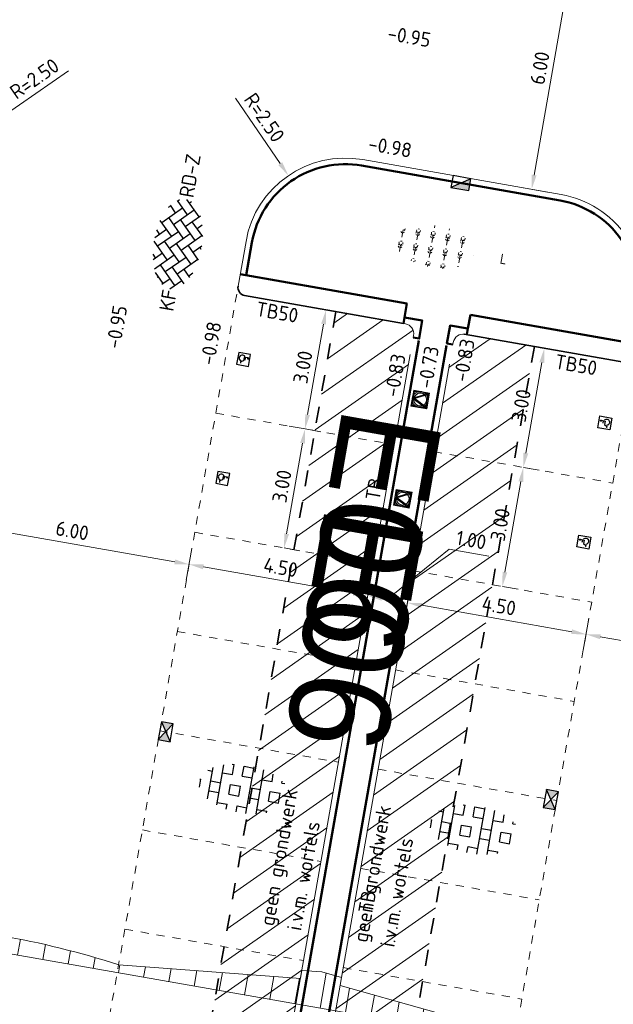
# Model space of a CAD drawing. Header units: metres. Extents: x 2514 to 227642, y 1683 to 852646.
# Tile 79 of 256: x 113602 to 113617, y 426465 to 426490. Entities that reach past the tile are written whole.
import ezdxf
from ezdxf.enums import TextEntityAlignment as Align

# ---------------------------------------------------------------- set-up
doc = ezdxf.new("R2018")
doc.units = ezdxf.units.M
doc.linetypes.add('VW-1-1_STREEP', pattern=[2, 1, -1])
doc.linetypes.add('ZZ-HIDDEN-SO', pattern=[4, 2, -2])
doc.layers.get('Defpoints').update_dxf_attribs({"color": 244, "lineweight": 35})
for name, color, linetype, lineweight in [('B-GV-GR-ZONENIETGRAVEN-A', 1, 'Continuous', 18), ('N-WE-GR-HEESTER-S', 94, 'Continuous', 13), ('N-WE-GW-T18-200', 1, 'Continuous', 18), ('N-WE-IE-MEUBILAIR_WEGMEUBILAIR_VERKEERSBORD-S', 7, 'Continuous', 9), ('N-WE-RI-HWA_KOLK-S', 150, 'Continuous', 25), ('N-WE-VH-KANTOPSLUITING-T18', 1, 'Continuous', 18), ('N-WE-VH-KANTOPSLUITING_ACHTERKANTBAND-G', 1, 'Continuous', 50), ('N-WE-VH-KANTOPSLUITING_TALUDBAND-G', 2, 'Continuous', 35), ('N-WE-VH-KANTOPSLUITING_TROTTOIRBAND_130 150-G', 2, 'Continuous', 13), ('N-WE-VH-M', 7, 'Continuous', 18), ('N-WE-VH-MATERIAALGRENS-G', 7, 'ZZ-HIDDEN-SO', 35), ('N-WE-VH-NAP-T18', 1, 'Continuous', 18), ('N-WE-VH-VERHARDING_BETONSTRAATSTEEN-S', 1, 'Continuous', 25), ('N-WE-VH-VERHARDING_GRASBETONSTEEN-S', 94, 'Continuous', 25), ('N-WE-VH-VERKANTING-G', 252, 'Continuous', 5), ('N-WE-VH-VERKEERSTEGEL-S', 7, 'Continuous', 25), ('N-WE-VW-MARKERING_LANGS_STREEP_11_010-G', 7, 'VW-1-1_STREEP', 13)]:
    doc.layers.add(name, color=color, linetype=linetype, lineweight=lineweight)
doc.styles.add('ISO', font='NLCS-ISO.ttf')
doc.styles.add('NLCS-ISO', font='NLCS-ISO.ttf', dxfattribs={"height": 1.8})
doc.styles.add('NLCS-ISO-M200-T18', font='NLCS-ISO.ttf', dxfattribs={"height": 0.36})
doc.styles.get("Standard").update_dxf_attribs({"font": 'romans'})
doc.dimstyles.new('NLCS-M200-T18-PIJL_L2_H1', dxfattribs={"dimscale": 0.2, "dimtxt": 2.5, "dimasz": 1.8, "dimexe": 2, "dimexo": 2, "dimgap": 0.7, "dimtad": 1, "dimzin": 0, "dimdsep": 46, "dimtxsty": 'NLCS-ISO-M200-T18', "dimcen": 0, "dimdle": 2, "dimclrd": 256, "dimclre": 256, "dimclrt": 1, "dimadec": 1, "dimazin": 0, "dimtfac": 1, "dimtdec": 3, "dimtofl": 0, "dimtmove": 0, "dimatfit": 3, "dimfxl": 2, "dimfxlon": 1, "dimtfillclr": 256, "dimtolj": 1, "dimtzin": 0, "dimlwd": -1, "dimlwe": -1, "dimarcsym": 0})
pattern_1 = [(34.99242703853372, (0, 0), (-0.3641522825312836, 0.5202096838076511), [])]

# ---------------------------------------------------------------- blocks, each defined once
blk = doc.blocks.new('SVH-VERKEERSTEGEL_300X300_ROLSTOELTEGEL')
blk.add_hatch(color=256).paths.add_polyline_path([(-0.05384663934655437, -0.04573850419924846), (-0.0537648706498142, -0.04729874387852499, 33.9868819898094)])
blk.add_line((0.01427979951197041, -0.1116880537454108), (-0.04860680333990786, -0.1116880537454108))
at = {"flags": 128}
blk.add_lwpolyline([(-0.05376487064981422, -0.0472987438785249, 33.98688198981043), (-0.05384663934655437, -0.04573850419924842), (-0.04860680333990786, -0.1457205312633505), (0.03814530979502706, -0.1457205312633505), (0.07546896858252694, -0.2132320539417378), (0.1097648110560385, -0.2132320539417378)], format="xyb", dxfattribs=at)
blk.add_arc((-0.02516441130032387, -0.1877301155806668), 0.0760063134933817, 125.8344524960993, 346.0956622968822)
blk.add_3dface([(-0.15, -0.3), (0.15, -0.3), (0.15, 0), (-0.15, 0)])
blk = doc.blocks.new('N-SIE-WEG_VERKEERSBORD_ROND-SO')
h = blk.add_hatch(color=256)
h.dxf.hatch_style = 1
h.paths.add_polyline_path([(-1, 0, 1), (1, 0, 1)])
h.paths.add_polyline_path([(0.7957889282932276, 0, -1), (-0.7957889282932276, 0, -1)], flags=16)
h = blk.add_hatch(color=256)
h.dxf.hatch_style = 1
h.paths.add_polyline_path([(-0.7726747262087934, 0.8595052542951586), (-0.5111269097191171, 0.8595052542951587, -0.1349339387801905), (0, 1), (-1, 1), (-0.7999999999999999, 0.6, -0.03799421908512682), (-0.699995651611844, 0.7141471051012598)])
h = blk.add_hatch(color=256)
h.dxf.hatch_style = 1
h.paths.add_polyline_path([(-0.8595052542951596, 0.719010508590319), (-1, 1), (-1, 0, -0.1349339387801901), (-0.8595052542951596, 0.5111269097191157)])
h = blk.add_hatch(color=256)
h.dxf.hatch_style = 1
h.paths.add_polyline_path([(0, -1, -0.1349339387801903), (-0.5111269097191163, -0.8595052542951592), (-0.8595052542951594, -0.8595052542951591), (-0.8595052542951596, -0.5111269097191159, -0.1349339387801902), (-1, 0), (-1, -0.9999999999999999)])
h = blk.add_hatch(color=256)
h.dxf.hatch_style = 1
h.paths.add_polyline_path([(-0.1056260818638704, -0.7887478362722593, 0.06666054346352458), (0.1056260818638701, -0.7887478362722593), (0.6943739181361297, 0.3887478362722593, 0.0503175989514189), (0.6027287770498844, 0.5196133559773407), (-3.885780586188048e-16, -0.6858441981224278), (-0.6027287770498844, 0.5196133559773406, 0.0503175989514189), (-0.6943739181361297, 0.3887478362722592)])
h = blk.add_hatch(color=256)
h.dxf.hatch_style = 1
h.paths.add_polyline_path([(0.7726747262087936, 0.8595052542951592), (0.699995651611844, 0.71414710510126, -0.03799421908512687), (0.7999999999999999, 0.6), (1, 1), (0, 1, -0.1349339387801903), (0.5111269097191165, 0.8595052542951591)])
h = blk.add_hatch(color=256)
h.dxf.hatch_style = 1
h.paths.add_polyline_path([(0.8595052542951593, -0.8595052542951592), (0.5111269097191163, -0.8595052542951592, -0.1349339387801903), (0, -1), (1, -1), (1, 0, -0.1349339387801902), (0.8595052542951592, -0.5111269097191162)])
h = blk.add_hatch(color=256)
h.dxf.hatch_style = 1
h.paths.add_polyline_path([(0.8595052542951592, 0.5111269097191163, -0.1349339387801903), (1, 0), (1, 1), (0.8595052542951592, 0.7190105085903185)])
for points in [[(-1, -0.9999999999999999), (1, -1), (1, 1), (-1, 1)], [(-0.8595052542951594, -0.8595052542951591), (0.8595052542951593, -0.8595052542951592), (0.8595052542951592, 0.8595052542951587), (-0.8595052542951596, 0.8595052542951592)]]:
    blk.add_lwpolyline(points, close=True)
at = {"flags": 128}
for points in [[(-1, 1), (-1.83697019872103e-16, -1), (1, 1)], [(-0.7726747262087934, 0.8595052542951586), (-3.33066907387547e-16, -0.6858441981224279), (0.7726747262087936, 0.8595052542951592)]]:
    blk.add_lwpolyline(points, close=True, dxfattribs=at)
for radius in [1, 0.7957889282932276]:
    blk.add_circle((0, 0), radius)
at = {"lineweight": 30, "flags": 104}
blk.add_attdef('bordgegevens', text='', height=1.8, dxfattribs=at).set_placement((2.208614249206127, 3.210457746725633), align=Align.TOP_LEFT)
blk = doc.blocks.new('*D354')
at = {"layer": 'Defpoints', "color": 0, "transparency": 16777216}
for p in [(113600.8901400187, 426478.1629790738), (113606.79923299, 426477.1224886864), (113606.6416822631, 426476.2277356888)]:
    blk.add_point(p, dxfattribs=at)
at = {"layer": 'N-WE-VH-M', "transparency": 16777216}
for p, q in [((113600.8019553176, 426477.6621656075), (113600.6632232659, 426476.8742865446)), ((113601.0871348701, 426477.2057966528), (113606.2871366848, 426476.2901651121)), ((113606.7110482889, 426476.6216752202), (113606.5723162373, 426475.8337961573))]:
    blk.add_line(p, q, dxfattribs=at)
for points in [[(113601.097539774, 426477.2648875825), (113601.0767299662, 426477.1467057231), (113600.7325892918, 426477.2682260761)], [(113606.2975415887, 426476.3492560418), (113606.2767317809, 426476.2310741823), (113606.6416822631, 426476.2277356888)]]:
    blk.add_solid(points, dxfattribs=at)
at = {"layer": 'N-WE-VH-M', "color": 1, "transparency": 16777216, "insert": (113603.7426285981, 426477.0631325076), "char_height": 0.36, "attachment_point": 5, "rotation": 350.01356215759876, "style": 'NLCS-ISO-M200-T18'}
blk.add_mtext('\\A1;6.00', dxfattribs=at)
blk = doc.blocks.new('*D355')
at = {"layer": 'Defpoints', "color": 0, "transparency": 16777216}
for p in [(113606.79923299, 426477.1224886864), (113611.2310527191, 426476.3421208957), (113611.0735019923, 426475.4473678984)]:
    blk.add_point(p, dxfattribs=at)
at = {"layer": 'N-WE-VH-M', "transparency": 16777216}
for p, q in [((113606.711048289, 426476.6216752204), (113606.5723162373, 426475.8337961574)), ((113606.9962278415, 426476.1653062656), (113610.718956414, 426475.5097973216)), ((113611.1428680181, 426475.8413074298), (113611.0041359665, 426475.0534283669))]:
    blk.add_line(p, q, dxfattribs=at)
for points in [[(113607.0066327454, 426476.2243971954), (113606.9858229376, 426476.106215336), (113606.6416822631, 426476.2277356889)], [(113610.7293613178, 426475.5688882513), (113610.7085515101, 426475.4507063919), (113611.0735019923, 426475.4473678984)]]:
    blk.add_solid(points, dxfattribs=at)
at = {"layer": 'N-WE-VH-M', "color": 1, "transparency": 16777216, "insert": (113608.9130849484, 426476.1527034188), "char_height": 0.36, "attachment_point": 5, "rotation": 350.01356215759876, "style": 'NLCS-ISO-M200-T18'}
blk.add_mtext('\\A1;4.50', dxfattribs=at)
blk = doc.blocks.new('*D356')
at = {"layer": 'Defpoints', "color": 0, "transparency": 16777216}
for p in [(113612.2159015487, 426476.1687058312), (113616.647721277, 426475.3883380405), (113616.4901705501, 426474.4935850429)]:
    blk.add_point(p, dxfattribs=at)
at = {"layer": 'N-WE-VH-M', "transparency": 16777216}
for p, q in [((113612.1277168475, 426475.6678923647), (113611.9889847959, 426474.8800133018)), ((113612.4128964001, 426475.2115234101), (113616.1356249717, 426474.5560144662)), ((113616.5595365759, 426474.8875245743), (113616.4208045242, 426474.0996455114))]:
    blk.add_line(p, q, dxfattribs=at)
for points in [[(113612.4233013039, 426475.2706143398), (113612.4024914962, 426475.1524324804), (113612.0583508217, 426475.2739528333)], [(113616.1460298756, 426474.6151053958), (113616.1252200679, 426474.4969235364), (113616.4901705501, 426474.4935850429)]]:
    blk.add_solid(points, dxfattribs=at)
at = {"layer": 'N-WE-VH-M', "color": 1, "transparency": 16777216, "insert": (113614.3297535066, 426475.1989205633), "char_height": 0.36, "attachment_point": 5, "rotation": 350.01356215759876, "style": 'NLCS-ISO-M200-T18'}
blk.add_mtext('\\A1;4.50', dxfattribs=at)
blk = doc.blocks.new('*D357')
at = {"layer": 'Defpoints', "color": 0, "transparency": 16777216}
for p in [(113616.647721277, 426475.3883380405), (113622.7486273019, 426475.4371812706), (113622.399263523, 426473.4530946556)]:
    blk.add_point(p, dxfattribs=at)
at = {"layer": 'N-WE-VH-M', "transparency": 16777216}
for p, q in [((113616.5595365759, 426474.8875245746), (113616.4208045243, 426474.0996455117)), ((113616.8447161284, 426474.43115562), (113622.0447179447, 426473.5155240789)), ((113622.4686295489, 426473.8470341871), (113622.3298974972, 426473.0591551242))]:
    blk.add_line(p, q, dxfattribs=at)
for points in [[(113616.8551210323, 426474.4902465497), (113616.8343112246, 426474.3720646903), (113616.4901705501, 426474.4935850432)], [(113622.0551228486, 426473.5746150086), (113622.0343130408, 426473.4564331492), (113622.399263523, 426473.4530946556)]]:
    blk.add_solid(points, dxfattribs=at)
at = {"layer": 'N-WE-VH-M', "color": 1, "transparency": 16777216, "insert": (113619.5002098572, 426474.2884914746), "char_height": 0.36, "attachment_point": 5, "rotation": 350.01356215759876, "style": 'NLCS-ISO-M200-T18'}
blk.add_mtext('\\A1;6.00', dxfattribs=at)
blk = doc.blocks.new('*D360')
at = {"layer": 'Defpoints', "color": 0, "transparency": 16777216}
for p in [(113614.0276037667, 426491.8206308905), (113616.18094538, 426491.441464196), (113610.9497223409, 426486.270287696)]:
    blk.add_point(p, dxfattribs=at)
at = {"layer": 'N-WE-VH-M', "transparency": 16777216}
for p, q in [((113615.7870058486, 426491.5108302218), (113616.5748849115, 426491.3720981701)), ((113615.2028844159, 426485.8869168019), (113616.1185159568, 426491.0869186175)), ((113614.7465154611, 426485.6017372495), (113615.5343945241, 426485.4630051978))]:
    blk.add_line(p, q, dxfattribs=at)
for points in [[(113616.0594250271, 426491.0973235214), (113616.1776068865, 426491.0765137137), (113616.1809453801, 426491.4414641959)], [(113615.1437934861, 426485.8973217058), (113615.2619753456, 426485.8765118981), (113615.1404549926, 426485.5323712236)]]:
    blk.add_solid(points, dxfattribs=at)
at = {"layer": 'N-WE-VH-M', "color": 1, "transparency": 16777216, "insert": (113615.3455485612, 426488.5424105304), "char_height": 0.36, "attachment_point": 5, "rotation": 80.01356215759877, "style": 'NLCS-ISO-M200-T18'}
blk.add_mtext('\\A1;6.00', dxfattribs=at)
blk = doc.blocks.new('N-SRI-KOLK_STRAAT_450X300-SO')
h = blk.add_hatch(color=256)
h.dxf.hatch_style = 1
h.paths.add_polyline_path([(-7.122080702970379e-14, 0.7499999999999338), (-1.125000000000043, 1.49999999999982), (-1.125000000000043, 4.75175454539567e-14)])
h.paths.add_polyline_path([(1.1249999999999, 1.49999999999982), (-7.122080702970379e-14, 0.7499999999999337), (1.1249999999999, 4.75175454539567e-14)])
for p, q in [((-1.125000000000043, 4.75175454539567e-14), (1.1249999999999, 1.49999999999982)), ((1.1249999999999, 4.75175454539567e-14), (-1.125000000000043, 1.49999999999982))]:
    blk.add_line(p, q)
at = {"flags": 128}
blk.add_lwpolyline([(-1.125000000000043, 4.75175454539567e-14), (1.1249999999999, 4.75175454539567e-14), (1.1249999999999, 1.49999999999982), (-1.125000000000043, 1.49999999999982)], close=True, dxfattribs=at)
blk = doc.blocks.new('N-SRI-KOLK_TROTTOIR-SO')
blk.add_hatch(color=256).paths.add_polyline_path([(1.125000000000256, 1.499999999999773), (-1.124999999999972, 1.499999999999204), (-1.124999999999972, 5.684341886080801e-13)])
blk.add_line((-1.124999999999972, 0), (1.124999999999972, 1.499999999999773))
at = {"flags": 128}
blk.add_lwpolyline([(-1.124999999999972, 0), (1.124999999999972, 0), (1.124999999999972, 1.499999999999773), (-1.124999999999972, 1.499999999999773)], close=True, dxfattribs=at)
blk = doc.blocks.new('hoekblok inw. 25')
at = {"layer": 'N-WE-VH-KANTOPSLUITING_ACHTERKANTBAND-G', "ltscale": 0.2, "flags": 128}
blk.add_lwpolyline([(-0.4500000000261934, 0.150000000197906), (-0.4499999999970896, 1.164153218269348e-10), (-1.455191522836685e-11, 5.820766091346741e-11), (-1.455191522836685e-11, 0.4500000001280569), (-0.1500000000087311, 0.4500000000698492)], dxfattribs=at)
at = {"layer": 'N-WE-VH-KANTOPSLUITING_TROTTOIRBAND_130 150-G', "ltscale": 0.2, "flags": 128}
blk.add_lwpolyline([(-0.1500000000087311, 0.4500000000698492), (-0.150000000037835, 0.400000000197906, -0.4142135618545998), (-0.4000000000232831, 0.150000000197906), (-0.4500000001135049, 0.1500000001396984)], format="xyb", dxfattribs=at)
blk = doc.blocks.new('*D542')
at = {"layer": 'Defpoints', "color": 0, "ltscale": 0.2, "transparency": 16777216}
for p in [(113617.4192801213, 426484.4688820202), (113615.440428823, 426482.9410903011)]:
    blk.add_point(p, dxfattribs=at)
at = {"layer": 'N-WE-VH-M', "ltscale": 0.2, "transparency": 16777216}
blk.add_line((113619.2651526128, 426485.8940061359), (113617.7042347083, 426484.6888840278), dxfattribs=at)
blk.add_solid([(113617.6675677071, 426484.7363764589), (113617.7409017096, 426484.6413915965), (113617.4192801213, 426484.4688820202)], dxfattribs=at)
at = {"layer": 'N-WE-VH-M', "color": 1, "ltscale": 0.2, "transparency": 16777216, "insert": (113618.431613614, 426485.6547390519), "char_height": 0.36, "attachment_point": 5, "rotation": 37.67029062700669, "style": 'NLCS-ISO-M200-T18'}
blk.add_mtext('\\A1;R=2.50', dxfattribs=at)
blk = doc.blocks.new('*D543')
at = {"layer": 'Defpoints', "color": 0, "ltscale": 0.2, "transparency": 16777216}
for p in [(113609.106989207, 426485.8731518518), (113610.5161846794, 426483.8081656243)]:
    blk.add_point(p, dxfattribs=at)
at = {"layer": 'N-WE-VH-M', "ltscale": 0.2, "transparency": 16777216}
blk.add_line((113607.7924916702, 426487.7993710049), (113608.9040650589, 426486.1705098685), dxfattribs=at)
blk.add_solid([(113608.9536247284, 426486.2043305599), (113608.8545053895, 426486.1366891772), (113609.106989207, 426485.8731518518)], dxfattribs=at)
at = {"layer": 'N-WE-VH-M', "color": 1, "ltscale": 0.2, "transparency": 16777216, "insert": (113608.5111345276, 426487.3139964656), "char_height": 0.36, "attachment_point": 5, "rotation": 304.3105526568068, "style": 'NLCS-ISO-M200-T18'}
blk.add_mtext('\\A1;R=2.50', dxfattribs=at)
blk = doc.blocks.new('*D545')
at = {"layer": 'Defpoints', "color": 0, "ltscale": 0.2, "transparency": 16777216}
for p in [(113601.7345438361, 426487.1442068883), (113599.6828475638, 426485.7157313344)]:
    blk.add_point(p, dxfattribs=at)
at = {"layer": 'N-WE-VH-M', "ltscale": 0.2, "transparency": 16777216}
blk.add_line((113603.6483661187, 426488.4766888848), (113602.0299880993, 426487.349907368), dxfattribs=at)
blk.add_solid([(113601.995704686, 426487.3991480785), (113602.0642715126, 426487.3006666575), (113601.7345438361, 426487.1442068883)], dxfattribs=at)
at = {"layer": 'N-WE-VH-M', "color": 1, "ltscale": 0.2, "transparency": 16777216, "insert": (113602.8040543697, 426488.2787654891), "char_height": 0.36, "attachment_point": 5, "rotation": 34.847227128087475, "style": 'NLCS-ISO-M200-T18'}
blk.add_mtext('\\A1;R=2.50', dxfattribs=at)
blk = doc.blocks.new('*D726')
at = {"layer": 'Defpoints', "color": 0, "ltscale": 0.2, "transparency": 16777216}
for p in [(113610.0395471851, 426482.5429013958), (113610.0395471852, 426482.5429013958), (113609.5193019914, 426479.5883549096)]:
    blk.add_point(p, dxfattribs=at)
at = {"layer": 'N-WE-VH-M', "ltscale": 0.2, "transparency": 16777216}
for p, q in [((113610.039547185, 426482.5429013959), (113610.4334867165, 426482.4735353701)), ((113609.5817314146, 426479.9429004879), (113609.9771177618, 426482.1883558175)), ((113609.5193019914, 426479.5883549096), (113609.9132415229, 426479.5189888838))]:
    blk.add_line(p, q, dxfattribs=at)
for points in [[(113609.9180268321, 426482.1987607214), (113610.0362086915, 426482.1779509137), (113610.039547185, 426482.5429013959)], [(113609.5226404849, 426479.9533053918), (113609.6408223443, 426479.9324955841), (113609.5193019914, 426479.5883549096)]]:
    blk.add_solid(points, dxfattribs=at)
at = {"layer": 'N-WE-VH-M', "ltscale": 0.2, "transparency": 16777216, "insert": (113609.4642729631, 426481.1211209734), "char_height": 0.36, "attachment_point": 5, "rotation": 80.01356215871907, "style": 'NLCS-ISO-M200-T18'}
blk.add_mtext('\\A1;3.00', dxfattribs=at)
blk = doc.blocks.new('*D727')
at = {"layer": 'Defpoints', "color": 0, "ltscale": 0.2, "transparency": 16777216}
for p in [(113609.5193019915, 426479.5883549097), (113609.5193019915, 426479.5883549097), (113608.999056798, 426476.6338084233)]:
    blk.add_point(p, dxfattribs=at)
at = {"layer": 'N-WE-VH-M', "ltscale": 0.2, "transparency": 16777216}
for p, q in [((113609.5193019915, 426479.5883549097), (113609.12536246, 426479.6577209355)), ((113609.0614862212, 426476.9883540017), (113609.4568725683, 426479.2338093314)), ((113608.999056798, 426476.6338084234), (113609.3929963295, 426476.5644423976))]:
    blk.add_line(p, q, dxfattribs=at)
for points in [[(113609.3977816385, 426479.2442142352), (113609.515963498, 426479.2234044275), (113609.5193019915, 426479.5883549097)], [(113609.0023952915, 426476.9987589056), (113609.120577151, 426476.9779490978), (113608.999056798, 426476.6338084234)]]:
    blk.add_solid(points, dxfattribs=at)
at = {"layer": 'N-WE-VH-M', "ltscale": 0.2, "transparency": 16777216, "insert": (113608.9440277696, 426478.1665744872), "char_height": 0.36, "attachment_point": 5, "rotation": 80.0135621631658, "style": 'NLCS-ISO-M200-T18'}
blk.add_mtext('\\A1;3.00', dxfattribs=at)
blk = doc.blocks.new('*D728')
at = {"layer": 'Defpoints', "color": 0, "ltscale": 0.2, "transparency": 16777216}
for p in [(113615.456215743, 426481.5891185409), (113615.456215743, 426481.5891185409), (113614.9359705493, 426478.6345720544)]:
    blk.add_point(p, dxfattribs=at)
at = {"layer": 'N-WE-VH-M', "ltscale": 0.2, "transparency": 16777216}
for p, q in [((113615.4562157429, 426481.5891185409), (113615.8501552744, 426481.519752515)), ((113614.9983999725, 426478.9891176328), (113615.3937863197, 426481.2345729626)), ((113614.9359705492, 426478.6345720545), (113615.3299100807, 426478.5652060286))]:
    blk.add_line(p, q, dxfattribs=at)
for points in [[(113615.33469539, 426481.2449778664), (113615.4528772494, 426481.2241680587), (113615.4562157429, 426481.5891185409)], [(113614.9393090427, 426478.9995225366), (113615.0574909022, 426478.9787127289), (113614.9359705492, 426478.6345720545)]]:
    blk.add_solid(points, dxfattribs=at)
at = {"layer": 'N-WE-VH-M', "ltscale": 0.2, "transparency": 16777216, "insert": (113614.8809415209, 426480.1673381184), "char_height": 0.36, "attachment_point": 5, "rotation": 80.01356215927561, "style": 'NLCS-ISO-M200-T18'}
blk.add_mtext('\\A1;3.00', dxfattribs=at)
blk = doc.blocks.new('*D729')
at = {"layer": 'Defpoints', "color": 0, "ltscale": 0.2, "transparency": 16777216}
for p in [(113614.9359705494, 426478.6345720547), (113614.9359705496, 426478.6345720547), (113614.4157253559, 426475.6800255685)]:
    blk.add_point(p, dxfattribs=at)
at = {"layer": 'N-WE-VH-M', "ltscale": 0.2, "transparency": 16777216}
for p, q in [((113614.9359705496, 426478.6345720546), (113615.3299100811, 426478.5652060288)), ((113614.4781547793, 426476.0345711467), (113614.8735411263, 426478.2800264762)), ((113614.4157253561, 426475.6800255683), (113614.8096648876, 426475.6106595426))]:
    blk.add_line(p, q, dxfattribs=at)
for points in [[(113614.8144501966, 426478.2904313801), (113614.9326320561, 426478.2696215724), (113614.9359705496, 426478.6345720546)], [(113614.4190638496, 426476.0449760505), (113614.537245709, 426476.0241662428), (113614.4157253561, 426475.6800255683)]]:
    blk.add_solid(points, dxfattribs=at)
at = {"layer": 'N-WE-VH-M', "ltscale": 0.2, "transparency": 16777216, "insert": (113614.3606963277, 426477.212791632), "char_height": 0.36, "attachment_point": 5, "rotation": 80.01356216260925, "style": 'NLCS-ISO-M200-T18'}
blk.add_mtext('\\A1;3.00', dxfattribs=at)
blk = doc.blocks.new('*D730')
at = {"layer": 'Defpoints', "color": 0, "transparency": 16777216}
for p in [(113611.2149666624, 426476.2436245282), (113612.1998154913, 426476.0702094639), (113612.0596062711, 426475.273941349)]:
    blk.add_point(p, dxfattribs=at)
at = {"layer": 'N-WE-VH-M', "transparency": 16777216}
for p, q in [((113611.5671818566, 426475.3606488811), (113613.0951720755, 426476.6039192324)), ((113613.0951720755, 426476.6039192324), (113614.0800209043, 426476.4305041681)), ((113611.1441234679, 426475.8412959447), (113611.0053914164, 426475.0534168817)), ((113612.1289722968, 426475.6678808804), (113611.9902402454, 426474.8800018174)), ((113611.4293030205, 426475.3849269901), (113611.7050606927, 426475.3363707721))]:
    blk.add_line(p, q, dxfattribs=at)
for points in [[(113611.4397079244, 426475.4440179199), (113611.4188981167, 426475.3258360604), (113611.0747574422, 426475.4473564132)], [(113611.7154655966, 426475.3954617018), (113611.6946557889, 426475.2772798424), (113612.0596062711, 426475.2739413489)]]:
    blk.add_solid(points, dxfattribs=at)
at = {"layer": 'N-WE-VH-M', "transparency": 16777216, "insert": (113613.6430893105, 426476.8323633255), "char_height": 0.36, "attachment_point": 5, "rotation": 350.01356217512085, "style": 'NLCS-ISO-M200-T18'}
blk.add_mtext('\\A1;1.00', dxfattribs=at)
blk = doc.blocks.new('SGR-HEESTERS-SO')
at = {"ltscale": 0.1}
h = blk.add_hatch(dxfattribs=at)
h.set_pattern_fill('GR-HEESTERS', color=256, scale=0.1, style=0, pattern_type=2)
h.set_pattern_definition([(0, (-2.018678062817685, -1.134114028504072), (0, 0.75), [0.07663900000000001, -0.6733610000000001]), (45, (-1.942038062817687, -1.134114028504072), (4.440892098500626e-17, 0.7499998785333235), [0.078192, -0.9824680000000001]), (90, (-1.886748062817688, -1.078824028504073), (-0.75, 4.592425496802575e-17), [0.07663900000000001, -0.6733610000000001]), (135, (-1.886748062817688, -1.002184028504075), (-0.7499998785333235, 4.440892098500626e-17), [0.078192, -0.9824680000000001]), (180, (-1.942038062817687, -0.9468940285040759), (-9.184850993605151e-17, -0.75), [0.07663900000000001, -0.6733610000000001]), (225, (-2.018678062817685, -0.9468940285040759), (-1.332267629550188e-16, -0.7499998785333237), [0.078192, -0.9824680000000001]), (270, (-2.073968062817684, -1.002184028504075), (0.75, -1.377727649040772e-16), [0.07663900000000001, -0.6733610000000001]), (315, (-2.073968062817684, -1.078824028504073), (0.7499998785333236, -1.776356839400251e-16), [0.078192, -0.9824680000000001]), (90, (-1.980358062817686, -1.227004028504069), (-0.75, 4.592425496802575e-17), [0.3744400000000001, -0.37546])])
edge = h.paths.add_edge_path()
edge.add_ellipse((0, 0), major_axis=(1.980358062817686, 0), ratio=0.5254120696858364, start_angle=0, end_angle=360, ccw=False)
at = {"ltscale": 0.1, "style": 'NLCS-ISO'}
blk.add_attdef('TYPE', text='', height=0.5, dxfattribs=at).set_placement((3.470943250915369, -0.01606055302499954), align=Align.MIDDLE_CENTER)
blk = doc.blocks.new('SVH-GRASBETONSTEEN_01-SO')
at = {"ltscale": 0.1}
for p, q in [((-2.995628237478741, -2.522035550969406), (-2.995628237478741, 2.522035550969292)), ((-1.97674953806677, 2.785541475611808), (-1.745628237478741, 2.785541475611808)), ((-1.745628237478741, 1.535541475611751), (-1.745628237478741, 2.785541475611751)), ((-0.4956282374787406, 2.785541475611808), (0.7543717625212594, 2.785541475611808)), ((-0.4956282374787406, 1.535541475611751), (-0.4956282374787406, 2.785541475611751)), ((0.7543717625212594, -2.946328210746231), (0.7543717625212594, 2.946328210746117)), ((2.004371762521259, -2.780087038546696), (2.004371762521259, 2.780087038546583)), ((-4.84495203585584, 1.535541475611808), (-4.245628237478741, 1.535541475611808)), ((-4.245628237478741, -1.96517334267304), (-4.245628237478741, 1.965173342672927)), ((-2.995628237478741, 1.535541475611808), (-1.745628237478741, 1.535541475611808)), ((-0.4956282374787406, 1.535541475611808), (0.7543717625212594, 1.535541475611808)), ((2.004371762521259, 1.535541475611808), (3.254371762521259, 1.535541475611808)), ((3.254371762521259, 1.535541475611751), (3.254371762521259, 2.431920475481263)), ((4.504371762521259, 1.535541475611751), (4.504371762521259, 1.799141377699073)), ((4.504371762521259, 1.535541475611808), (4.84495203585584, 1.535541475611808)), ((-5.632005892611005, 0.285541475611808), (-5.495628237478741, 0.285541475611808)), ((-5.495628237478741, -0.7074379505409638), (-5.495628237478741, 0.2855414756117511)), ((-4.245628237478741, 0.285541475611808), (-2.995628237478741, 0.285541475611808)), ((-1.745628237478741, 0.285541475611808), (-0.4956282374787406, 0.285541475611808)), ((-1.745628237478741, -0.9644585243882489), (-1.745628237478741, 0.2855414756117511)), ((-0.4956282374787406, -0.9644585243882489), (-0.4956282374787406, 0.2855414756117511)), ((0.7543717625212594, 0.285541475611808), (2.004371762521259, 0.285541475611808)), ((3.254371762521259, 0.285541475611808), (4.504371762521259, 0.285541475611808)), ((3.254371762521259, -0.9644585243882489), (3.254371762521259, 0.2855414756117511)), ((4.504371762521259, -0.9644585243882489), (4.504371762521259, 0.2855414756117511)), ((-4.245628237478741, -0.964458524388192), (-2.995628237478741, -0.964458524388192)), ((-1.745628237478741, -0.964458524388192), (-0.4956282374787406, -0.964458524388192)), ((0.7543717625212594, -0.964458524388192), (2.004371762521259, -0.964458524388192)), ((3.254371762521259, -0.964458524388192), (4.504371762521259, -0.964458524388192)), ((-2.995628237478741, -2.214458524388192), (-1.745628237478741, -2.214458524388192)), ((-1.745628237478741, -2.827850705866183), (-1.745628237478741, -2.214458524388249)), ((-0.4956282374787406, -2.214458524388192), (0.7543717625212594, -2.214458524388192)), ((-0.4956282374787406, -2.961441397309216), (-0.4956282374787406, -2.214458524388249)), ((2.004371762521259, -2.214458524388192), (3.254371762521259, -2.214458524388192)), ((3.254371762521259, -2.431920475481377), (3.254371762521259, -2.214458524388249))]:
    blk.add_line(p, q, dxfattribs=at)
at = {"style": 'NLCS-ISO', "flags": 1}
blk.add_attdef('FUNCTIE', text='', height=1.8, dxfattribs=at).set_placement((0.1159930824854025, -3.584775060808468), align=Align.MIDDLE_CENTER)
blk = doc.blocks.new('SVH-BSS_KEIFORMAAT_KEPER-SO')
at = {"ltscale": 0.1}
for p, q in [((-2.477046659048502, 2.477046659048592), (-1.484924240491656, 1.484924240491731)), ((-2.227386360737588, 0.7424621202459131), (-0.2128896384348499, 2.756958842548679)), ((-2.227386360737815, 2.227386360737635), (-1.846044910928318, 2.608727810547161)), ((0.2160084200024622, 2.753840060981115), (1.484924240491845, 1.484924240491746)), ((0.742462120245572, 2.227386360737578), (1.196639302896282, 2.681563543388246)), ((0.7424621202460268, 0.7424621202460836), (2.445993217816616, 2.445993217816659)), ((-5.197234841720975, 0.7424621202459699), (-4.025666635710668, 1.914030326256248)), ((-5.197234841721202, -0.7424621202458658), (-2.969848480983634, 1.48492424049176)), ((-4.564991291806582, 1.595142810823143), (-4.454772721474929, 1.484924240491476)), ((-3.597206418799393, 2.112282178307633), (-1.484924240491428, -2.747801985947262e-13)), ((-2.227386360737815, -0.7424621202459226), (-2.463584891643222e-13, 1.484924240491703)), ((-0.7424621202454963, 2.227386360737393), (1.484924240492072, -2.321476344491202e-13)), ((0.7424621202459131, -0.7424621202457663), (2.969848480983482, 1.48492424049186)), ((2.227386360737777, 2.22738636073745), (4.454772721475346, -1.753042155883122e-13)), ((3.7123106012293, 0.7424621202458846), (4.50164561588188, 1.531797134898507)), ((4.221158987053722, 1.718537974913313), (4.45477272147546, 1.484924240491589)), ((-5.336050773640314, 0.881278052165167), (-4.454772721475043, -7.582823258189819e-14)), ((-4.812064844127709, -1.842216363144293), (-2.969848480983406, 3.785860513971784e-14)), ((-3.712310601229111, 0.7424621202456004), (-1.484924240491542, -1.484924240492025)), ((-2.227386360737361, -2.227386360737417), (2.083888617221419e-13, 2.083888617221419e-13)), ((-0.7424621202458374, 0.7424621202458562), (1.484924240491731, -1.48492424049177)), ((0.7424621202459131, -2.227386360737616), (2.969848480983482, 9.43689570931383e-15)), ((2.227386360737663, 0.7424621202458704), (4.454772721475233, -1.484924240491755)), ((3.7123106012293, -0.7424621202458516), (5.246882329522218, 0.7921096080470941)), ((5.197234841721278, 0.7424621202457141), (5.392160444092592, 0.5475365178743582)), ((-5.734817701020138, -0.2048792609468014), (-4.454772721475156, -1.484924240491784)), ((-3.712310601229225, -0.742462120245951), (-1.484924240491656, -2.969848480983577)), ((-0.74246212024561, -0.74246212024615), (1.484924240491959, -2.969848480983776)), ((2.227386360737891, -0.7424621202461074), (3.843627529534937, -2.358703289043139)), ((3.712310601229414, -2.227386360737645), (5.574234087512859, -0.3654628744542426)), ((5.197234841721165, -0.7424621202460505), (5.40549668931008, -0.950723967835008)), ((-3.894231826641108, -2.40930758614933), (-2.969848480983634, -1.484924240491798)), ((-3.712310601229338, -2.227386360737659), (-3.270758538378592, -2.668938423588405)), ((-1.594092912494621, -3.079017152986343), (9.470202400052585e-14, -1.484924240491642)), ((-0.7424621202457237, -2.227386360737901), (0.2141389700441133, -3.18398745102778)), ((1.364972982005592, -3.089799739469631), (2.969848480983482, -1.484924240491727)), ((2.22738636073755, -2.227386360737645), (2.78091825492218, -2.780918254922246)), ((-0.2171522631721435, -3.18700074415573), (9.470202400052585e-14, -2.969848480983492))]:
    blk.add_line(p, q, dxfattribs=at)
at = {"style": 'NLCS-ISO'}
blk.add_attdef('FORMAAT', text='', height=1.8, dxfattribs=at).set_placement((-5.834817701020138, -0.2150483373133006), align=Align.MIDDLE_RIGHT)
blk.add_attdef('KLEUR', text='', height=1.8, dxfattribs=at).set_placement((5.824648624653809, -0.2150483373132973), align=Align.MIDDLE_LEFT)
at = {"style": 'NLCS-ISO', "flags": 1}
blk.add_attdef('FUNCTIE', text='', height=1.8, dxfattribs=at).set_placement((0.1159930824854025, -3.584775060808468), align=Align.MIDDLE_CENTER)

msp = doc.modelspace()

# ---------------------------------------------------------------- hatches: boundary and pattern name
at = {"layer": 'B-GV-GR-ZONENIETGRAVEN-A', "ltscale": 0.2}
h = msp.add_hatch(dxfattribs=at)
h.set_pattern_fill('ANSI31', color=256, scale=0.2)
h.set_pattern_definition(pattern_1)
edge = h.paths.add_edge_path()
edge.add_arc((113595.2274409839, 426484.3817973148), 0.2601044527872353, 340.5676621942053, 449.5347186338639)
edge.add_line((113595.2295531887, 426484.6418931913), (113593.9982886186, 426484.8598010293))
edge.add_line((113593.9982886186, 426484.8598010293), (113584.3737343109, 426430.2006942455))
edge.add_line((113584.3737343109, 426430.2006942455), (113585.6046272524, 426429.9839550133))
edge.add_arc((113585.6903697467, 426430.2310115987), 0.2615123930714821, 250.8603571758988, 359.2819294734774)
edge.add_line((113585.9518616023, 426430.2277342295), (113595.4727285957, 426484.295262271))
edge = h.paths.add_edge_path()
edge.add_line((113598.922532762, 426483.9927257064), (113597.6918639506, 426484.2094254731))
edge.add_arc((113597.6055543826, 426483.9625558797), 0.2615223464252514, 70.72955492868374, 179.1460539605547)
edge.add_line((113597.3440610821, 426483.9664535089), (113587.8240796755, 426429.8981156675))
edge.add_arc((113588.0709500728, 426429.8118385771), 0.261512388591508, 160.7363300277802, 269.1578988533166)
edge.add_line((113588.0671066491, 426429.5503544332), (113589.2979784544, 426429.3336189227))
edge.add_line((113589.2979784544, 426429.3336189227), (113598.922532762, 426483.9927257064))
edge = h.paths.add_edge_path()
edge.add_line((113611.9590893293, 426482.204901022), (113610.2852833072, 426482.499629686))
edge.add_line((113610.2852833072, 426482.499629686), (113600.5745044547, 426427.3480583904))
edge.add_line((113600.5745044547, 426427.3480583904), (113602.2487209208, 426427.0532142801))
edge.add_line((113602.2487209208, 426427.0532142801), (113602.2745847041, 426427.2009676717))
edge.add_arc((113602.360235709, 426427.4486752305), 0.2620975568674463, 250.9259097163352, 359.122710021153)
edge.add_line((113602.6223025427, 426427.4446622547), (113612.203251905, 426481.8569963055))
edge.add_arc((113611.9546130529, 426481.9421294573), 0.2628096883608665, 341.0989593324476, 449.0240689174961)
h = msp.add_hatch(dxfattribs=at)
h.set_pattern_fill('ANSI31', color=256, scale=0.2)
h.set_pattern_definition(pattern_1)
edge = h.paths.add_edge_path()
edge.add_line((113615.2087046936, 426481.6326992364), (113613.5348505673, 426481.9274363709))
edge.add_arc((113613.4483181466, 426481.6821450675), 0.2601070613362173, 70.56847761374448, 179.5338510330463)
edge.add_line((113613.1882196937, 426481.6842612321), (113603.6076611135, 426427.2711333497))
edge.add_arc((113603.8545315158, 426427.18485626), 0.2615123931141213, 160.7363305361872, 269.1579028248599)
edge.add_line((113603.8506881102, 426426.9233721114), (113603.8245166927, 426426.7757435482))
edge.add_line((113603.8245166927, 426426.7757435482), (113605.4987687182, 426426.4810973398))
edge.add_line((113605.4987687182, 426426.4810973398), (113615.2087046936, 426481.6326992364))
at = {"layer": 'N-WE-VH-VERKANTING-G', "ltscale": 0.2}
h = msp.add_hatch(dxfattribs=at)
h.set_pattern_fill('ANSI31', color=256, scale=0.2, angle=45)
h.set_pattern_definition([(80.05004763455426, (113662.6247653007, 426390.9573887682), (-0.625449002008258, 0.1097203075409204), [])])
edge = h.paths.add_edge_path()
edge.add_arc((113581.5309833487, 426448.2477506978), 22.02783237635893, 72.24077634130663, 87.89582865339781, ccw=False)
edge.add_line((113588.2498602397, 426469.2258843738), (113592.7587606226, 426468.886067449))
edge.add_line((113592.7587606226, 426468.886067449), (113592.7933181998, 426469.0830592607))
edge.add_line((113592.7933181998, 426469.0830592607), (113593.7366068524, 426469.0131369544))
edge.add_line((113593.7366068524, 426469.0131369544), (113594.665058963, 426468.7534885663))
edge.add_line((113594.665058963, 426468.7534885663), (113594.6306269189, 426468.556474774))
edge.add_line((113594.6306269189, 426468.556474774), (113598.9843642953, 426467.329900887))
edge.add_arc((113598.1755801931, 426445.3169213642), 22.02783237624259, 72.2407763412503, 87.89582865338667, ccw=False)
edge.add_line((113604.894457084, 426466.29505504), (113609.403357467, 426465.9552381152))
edge.add_line((113609.403357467, 426465.9552381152), (113609.4379150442, 426466.1522299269))
edge.add_line((113609.4379150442, 426466.1522299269), (113609.9339675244, 426466.1154594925))
edge.add_line((113609.9339675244, 426466.1154594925), (113610.4221679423, 426465.9789306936))
edge.add_line((113610.4221679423, 426465.9789306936), (113610.3877358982, 426465.7819169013))
edge.add_line((113610.3877358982, 426465.7819169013), (113614.7414732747, 426464.5553430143))
edge.add_arc((113613.9326891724, 426442.5423634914), 22.02783237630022, 72.24077634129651, 87.8958286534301, ccw=False)
edge.add_line((113620.6515660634, 426463.5204971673), (113625.1609450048, 426463.18063274))
edge.add_line((113625.1609450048, 426463.18063274), (113625.195502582, 426463.3776245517))
edge.add_line((113625.195502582, 426463.3776245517), (113628.070541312, 426463.1645091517))
edge.add_line((113628.070541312, 426463.1645091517), (113627.8798094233, 426462.067321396))
edge.add_line((113627.8798094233, 426462.067321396), (113574.585646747, 426471.3990264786))
edge.add_line((113574.585646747, 426471.3990264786), (113574.7929501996, 426472.5869150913))
edge.add_line((113574.7929501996, 426472.5869150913), (113578.0204621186, 426471.6843179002))
edge.add_line((113578.0204621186, 426471.6843179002), (113577.9860300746, 426471.4873041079))
edge.add_line((113577.9860300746, 426471.4873041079), (113582.3399511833, 426470.2607234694))

# ---------------------------------------------------------------- linework, layer by layer
at = {"layer": 'N-WE-VH-KANTOPSLUITING_ACHTERKANTBAND-G', "ltscale": 0.2}
for p, q in [((113610.9237100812, 426486.1225603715), (113615.8479542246, 426485.2554850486)), ((113608.0580718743, 426483.3994957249), (113608.201789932, 426484.2156910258)), ((113612.0457968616, 426482.6973254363), (113607.91034455, 426483.4255079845)), ((113617.7588328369, 426481.6913573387), (113613.6211643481, 426482.419930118)), ((113602.7526360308, 426427.3198679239), (113612.3424891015, 426481.7820081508)), ((113613.0318832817, 426481.6606176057), (113603.4420302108, 426427.1984773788))]:
    msp.add_line(p, q, dxfattribs=at)
at = {"layer": 'N-WE-VH-KANTOPSLUITING_ACHTERKANTBAND-G', "ltscale": 0.2, "flags": 128}
for points in [[(113611.984525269, 426482.3516261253), (113612.0457968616, 426482.6973254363)], [(113613.5606754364, 426482.0764049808), (113613.6211643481, 426482.419930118)]]:
    msp.add_lwpolyline(points, dxfattribs=at)
at = {"layer": 'N-WE-VH-KANTOPSLUITING_ACHTERKANTBAND-G', "ltscale": 0.2}
for centre, radius, start, end in [((113610.5161846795, 426483.808165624), 2.350000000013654, 80.01356215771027, 170.0135621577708), ((113615.4404288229, 426482.9410903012), 2.350000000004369, 350.0135621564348, 80.01356215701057)]:
    msp.add_arc(centre, radius, start, end, dxfattribs=at)
at = {"layer": 'N-WE-VH-KANTOPSLUITING_TALUDBAND-G', "ltscale": 0.1}
for p, q in [((113611.9590893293, 426482.204901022), (113608.0206067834, 426482.8984005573)), ((113617.4751555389, 426481.2336159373), (113613.4636163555, 426481.9399794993))]:
    msp.add_line(p, q, dxfattribs=at)
at = {"layer": 'N-WE-VH-KANTOPSLUITING_TALUDBAND-G', "ltscale": 0.2}
msp.add_arc((113608.0552897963, 426483.095370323), 0.2, 170.0135621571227, 260.013562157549, dxfattribs=at)
at = {"layer": 'N-WE-VH-KANTOPSLUITING_TROTTOIRBAND_130 150-G', "ltscale": 0.2}
for p, q in [((113610.9497223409, 426486.2702876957), (113615.8739664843, 426485.4032123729)), ((113607.8583200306, 426483.130053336), (113608.0540626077, 426484.2417032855))]:
    msp.add_line(p, q, dxfattribs=at)
for points in [[(113602.6223025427, 426427.4446622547), (113612.1292164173, 426481.4357789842)], [(113613.1016423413, 426481.1918124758), (113603.6071473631, 426427.2712244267)]]:
    msp.add_lwpolyline(points, dxfattribs=at)
for centre, radius, start, end in [((113610.5161846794, 426483.808165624), 2.500000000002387, 80.01356215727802, 170.0135621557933), ((113615.4404288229, 426482.9410903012), 2.499999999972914, 350.0135621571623, 80.01356215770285)]:
    msp.add_arc(centre, radius, start, end, dxfattribs=at)
at = {"layer": 'N-WE-VH-MATERIAALGRENS-G', "ltscale": 0.2}
for p, q in [((113610.2844605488, 426482.4997745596), (113600.5745044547, 426427.3480583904)), ((113615.2087046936, 426481.6326992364), (113605.4987687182, 426426.4810973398))]:
    msp.add_line(p, q, dxfattribs=at)
at = {"layer": 'N-WE-VH-VERKANTING-G', "ltscale": 0.2, "flags": 128}
msp.add_lwpolyline([(113627.8798094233, 426462.067321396), (113574.585646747, 426471.3990264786), (113574.7929501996, 426472.5869150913), (113578.0204621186, 426471.6843179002), (113577.9860300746, 426471.4873041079), (113582.3399511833, 426470.2607234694)], dxfattribs=at)
msp.add_lwpolyline([(113582.339767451, 426470.2607302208, -0.06841449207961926), (113588.2498602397, 426469.2258843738), (113592.7587606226, 426468.886067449), (113592.7933181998, 426469.0830592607), (113593.7366068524, 426469.0131369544), (113594.665058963, 426468.7534885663), (113594.6306269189, 426468.556474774), (113598.9843642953, 426467.329900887, -0.06841449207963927), (113604.894457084, 426466.29505504), (113609.403357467, 426465.9552381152), (113609.4379150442, 426466.1522299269), (113609.9339675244, 426466.1154594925), (113610.4221679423, 426465.9789306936), (113610.3877358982, 426465.7819169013), (113614.7414732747, 426464.5553430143, -0.06841449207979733), (113620.6515660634, 426463.5204971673)], format="xyb", dxfattribs=at)
at = {"layer": 'N-WE-VW-MARKERING_LANGS_STREEP_11_010-G', "ltscale": 0.2}
for p, q in [((113598.0777106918, 426427.5845811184), (113607.8583200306, 426483.130053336)), ((113607.9261989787, 426425.8504304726), (113617.7068083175, 426481.3959026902)), ((113607.303392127, 426479.9785388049), (113611.7352118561, 426479.1981710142)), ((113612.7200606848, 426479.0247559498), (113617.1518804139, 426478.2443881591)), ((113606.7831469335, 426477.0239923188), (113611.2149666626, 426476.2436245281)), ((113612.1998154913, 426476.0702094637), (113616.6316352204, 426475.289841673)), ((113606.349609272, 426474.5618702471), (113610.7814290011, 426473.7815024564)), ((113611.7662778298, 426473.608087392), (113616.198097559, 426472.8277196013)), ((113605.9160716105, 426472.0997481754), (113610.3478913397, 426471.3193803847)), ((113611.3327401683, 426471.1459653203), (113615.7645598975, 426470.3655975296)), ((113605.482533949, 426469.6376261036), (113609.9143536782, 426468.8572583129)), ((113610.8992025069, 426468.6838432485), (113615.331022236, 426467.9034754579)), ((113605.0489962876, 426467.1755040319), (113609.4808160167, 426466.3951362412)), ((113610.4656648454, 426466.2217211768), (113614.8974845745, 426465.4413533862))]:
    msp.add_line(p, q, dxfattribs=at)

# ---------------------------------------------------------------- block references
at = {"ltscale": 0.2}
for p, rotation in [((113612.4279120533, 426482.2747615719), 80.16507560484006), ((113613.1172886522, 426482.1532695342), 170.1650756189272)]:
    msp.add_blockref('hoekblok inw. 25', p, dxfattribs=dict(at, rotation=rotation))
at = {"layer": 'N-WE-GR-HEESTER-S', "xscale": 0.5, "yscale": 0.5, "zscale": 0.5, "rotation": 350.0135621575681}
msp.add_blockref('SGR-HEESTERS-SO', (113612.7374833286, 426484.1114391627), dxfattribs=at).add_auto_attribs({'TYPE': 'L'})
at = {"layer": 'N-WE-IE-MEUBILAIR_WEGMEUBILAIR_VERKEERSBORD-S', "ltscale": 0.2}
ref = msp.add_blockref('N-SIE-WEG_VERKEERSBORD_ROND-SO', (113612.3765965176, 426480.3171846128), dxfattribs=dict(at, xscale=0.2, yscale=0.2, zscale=0.2, rotation=260.0500476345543))
lines = msp.add_mtext('E06', dxfattribs={"layer": '0', "insert": (113612.932706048, 426479.7711600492), "char_height": 2.5, "attachment_point": 1, "rotation": 260.05004763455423})
ref.add_attrib('bordgegevens', '', (113612.932706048, 426479.7711600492), dxfattribs={"flags": 24}).embed_mtext(lines)
ref = msp.add_blockref('N-SIE-WEG_VERKEERSBORD_ROND-SO', (113611.9431904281, 426477.8558125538), dxfattribs=dict(at, xscale=0.2, yscale=0.2, zscale=0.2, rotation=260.0500476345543))
lines = msp.add_mtext('E06', dxfattribs={"layer": '0', "insert": (113612.4992999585, 426477.3097879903), "char_height": 2.5, "attachment_point": 1, "rotation": 260.05004763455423})
ref.add_attrib('bordgegevens', '', (113612.4992999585, 426477.3097879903), dxfattribs={"flags": 24}).embed_mtext(lines)
at = {"layer": 'N-WE-RI-HWA_KOLK-S', "ltscale": 0.2, "xscale": 0.2, "yscale": 0.2, "zscale": 0.2}
for name, p, rotation in [('N-SRI-KOLK_TROTTOIR-SO', (113613.4118444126, 426485.8367500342), 170.0135621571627), ('N-SRI-KOLK_STRAAT_450X300-SO', (113605.9160716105, 426472.0997481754), 260.0135621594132), ('N-SRI-KOLK_STRAAT_450X300-SO', (113615.7645598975, 426470.3655975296), 80.01356215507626)]:
    msp.add_blockref(name, p, dxfattribs=dict(at, rotation=rotation))
at = {"layer": 'N-WE-VH-VERHARDING_BETONSTRAATSTEEN-S', "xscale": 0.2, "yscale": 0.2, "zscale": 0.2, "rotation": 80.01356215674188}
msp.add_blockref('SVH-BSS_KEIFORMAAT_KEPER-SO', (113606.3245438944, 426484.1971612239), dxfattribs=at).add_auto_attribs({'FORMAAT': 'KF', 'KLEUR': 'RD-Z'})
at = {"layer": 'N-WE-VH-VERHARDING_GRASBETONSTEEN-S', "xscale": 0.2, "yscale": 0.2, "zscale": 0.2, "rotation": 350.06}
for p in [(113608.0058650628, 426470.6513929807), (113613.7367516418, 426469.6422828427)]:
    msp.add_blockref('SVH-GRASBETONSTEEN_01-SO', p, dxfattribs=at)
at = {"layer": 'N-WE-VH-VERKEERSTEGEL-S', "ltscale": 0.2, "rotation": 260.0135621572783}
for p in [(113608.1432334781, 426481.2879065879), (113607.6231461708, 426478.3342601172)]:
    msp.add_blockref('SVH-VERKEERSTEGEL_300X300_ROLSTOELTEGEL', p, dxfattribs=at)
at = {"layer": 'N-WE-VH-VERKEERSTEGEL-S', "ltscale": 0.2, "xscale": -1, "rotation": 80.01356215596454}
for p in [(113616.8099034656, 426479.7618557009), (113616.2898161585, 426476.8082092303)]:
    msp.add_blockref('SVH-VERKEERSTEGEL_300X300_ROLSTOELTEGEL', p, dxfattribs=at)

# ---------------------------------------------------------------- texts
at = {"layer": 'N-WE-GW-T18-200', "ltscale": 0.2, "style": 'NLCS-ISO-M200-T18'}
for s, p in [('geen grondwerk', (113608.7458267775, 426467.2365256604)), ('geen grondwerk', (113611.0614292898, 426466.8279068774)), ('i.v.m. wortels', (113609.4194633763, 426467.1179097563)), ('i.v.m. wortels', (113611.7350658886, 426466.7092909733))]:
    msp.add_text(s, height=0.36, rotation=80.01356215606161, dxfattribs=at).set_placement(p)
at = {"layer": 'N-WE-VH-KANTOPSLUITING-T18', "style": 'NLCS-ISO-M200-T18'}
for s, rotation, p in [('TB50', 350.0500476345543, (113608.280976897, 426482.3970653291)), ('TB50', 350.0500476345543, (113615.6965810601, 426481.0913040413)), ('TB', 80.10862630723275, (113611.3675322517, 426477.7915759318)), ('TB', 80.10862630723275, (113611.1907005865, 426467.547279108))]:
    msp.add_text(s, height=0.36, rotation=rotation, dxfattribs=at).set_placement(p)
at = {"layer": 'N-WE-VH-NAP-T18', "style": 'ISO'}
for s, rotation, p in [('-0.95', 350.0500476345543, (113611.5446859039, 426489.2395436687)), ('-0.98', 350.0500476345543, (113611.0656425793, 426486.4994760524)), ('-0.95', 80.10862630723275, (113604.9281139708, 426481.5589511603)), ('-0.98', 80.10862630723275, (113607.2649334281, 426481.1490111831)), ('-0.83', 80.10862630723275, (113613.5510679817, 426480.7309491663)), ('-0.73', 80.10862630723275, (113612.6663075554, 426480.5712403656)), ('-0.83', 80.10862630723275, (113611.8365176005, 426480.3579604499))]:
    msp.add_text(s, height=0.36, rotation=rotation, dxfattribs=at).set_placement(p)

# ---------------------------------------------------------------- dimensions: what is measured, and where the dimension line sits
at = {"layer": 'N-WE-VH-M'}
for base, p1, p2, angle, override, picture, middle in [((113616.18094538, 426491.441464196), (113610.9497223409, 426486.2702876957), (113614.0276037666, 426491.8206308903), 80.01356215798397, {"dimclrt": 1}, '*D360', (113615.3455485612, 426488.5424105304)), ((113606.6416822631, 426476.2277356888), (113600.8901400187, 426478.1629790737), (113606.79923299, 426477.1224886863), 350.0135621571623, {"dimclrt": 1}, '*D354', (113603.7426285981, 426477.0631325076)), ((113611.0735019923, 426475.4473678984), (113606.79923299, 426477.1224886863), (113611.2310527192, 426476.3421208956), 350.0135621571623, {"dimclrt": 1, "dimtmove": 1}, '*D355', (113608.9130849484, 426476.1527034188)), ((113616.4901705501, 426474.4935850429), (113612.2159015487, 426476.1687058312), (113616.647721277, 426475.3883380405), 350.0135621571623, {"dimclrt": 1, "dimtmove": 1}, '*D356', (113614.3297535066, 426475.1989205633)), ((113622.399263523, 426473.4530946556), (113616.647721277, 426475.3883380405), (113622.7486273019, 426475.4371812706), 350.0135621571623, {"dimclrt": 1, "dimtmove": 1}, '*D357', (113619.5002098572, 426474.2884914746))]:
    dim = msp.add_linear_dim(base=base, p1=p1, p2=p2, angle=angle, dimstyle='NLCS-M200-T18-PIJL_L2_H1', override=override, dxfattribs=at)
    dim.commit()
    dim.dimension.update_dxf_attribs({"geometry": picture, "text_midpoint": middle})
at = {"layer": 'N-WE-VH-M', "ltscale": 0.2}
for center, mpoint, picture, middle in [((113599.6828475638, 426485.7157313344), (113601.7345438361, 426487.1442068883), '*D545', (113602.8040543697, 426488.2787654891)), ((113610.5161846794, 426483.8081656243), (113609.106989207, 426485.8731518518), '*D543', (113608.5111345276, 426487.3139964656)), ((113615.440428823, 426482.9410903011), (113617.4192801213, 426484.4688820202), '*D542', (113618.431613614, 426485.6547390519))]:
    dim = msp.add_radius_dim(center=center, mpoint=mpoint, dimstyle='NLCS-M200-T18-PIJL_L2_H1', override={"dimpost": 'R=<>'}, dxfattribs=at)
    dim.commit()
    dim.dimension.update_dxf_attribs({"geometry": picture, "text_midpoint": middle})
for p1, p2, distance, picture, middle in [((113609.5193019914, 426479.5883549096), (113610.0395471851, 426482.5429013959), -1.1041412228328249e-10, '*D726', (113609.4642729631, 426481.1211209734)), ((113614.9359705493, 426478.6345720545), (113615.456215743, 426481.5891185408), 2.0188221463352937e-11, '*D728', (113614.8809415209, 426480.1673381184)), ((113608.999056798, 426476.6338084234), (113609.5193019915, 426479.5883549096), 1.0094073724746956e-11, '*D727', (113608.9440277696, 426478.1665744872)), ((113614.4157253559, 426475.6800255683), (113614.9359705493, 426478.6345720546), -2.807719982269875e-10, '*D729', (113614.3606963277, 426477.212791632))]:
    dim = msp.add_aligned_dim(p1=p1, p2=p2, distance=distance, dimstyle='NLCS-M200-T18-PIJL_L2_H1', override={"dimclrt": 256}, dxfattribs=at)
    dim.commit()
    dim.dimension.update_dxf_attribs({"geometry": picture, "text_midpoint": middle})
at = {"layer": 'N-WE-VH-M'}
dim = msp.add_linear_dim(base=(113612.0596062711, 426475.273941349), p1=(113611.2149666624, 426476.2436245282), p2=(113612.1998154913, 426476.0702094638), angle=350.01356217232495, dimstyle='NLCS-M200-T18-PIJL_L2_H1', override={"dimclrt": 256, "dimtmove": 1}, dxfattribs=at)
dim.commit()
dim.dimension.update_dxf_attribs({"geometry": '*D730', "text_midpoint": (113613.2330509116, 426476.5796411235), "dimtype": 161})

doc.saveas('drawing.dxf')
